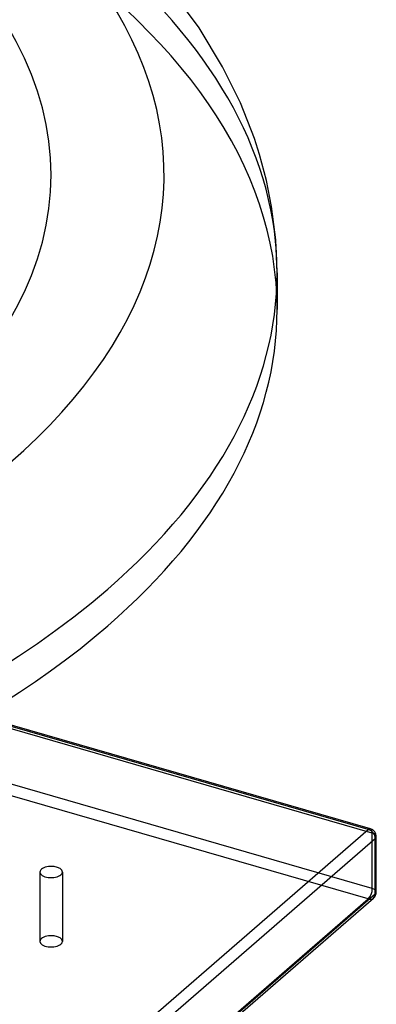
# Model space of a CAD drawing. Header units: millimetres. Extents: x -852 to 852, y -751 to 649.
# Tile 9 of 10: x 629 to 852, y -280 to 335. Entities that reach past the tile are written whole.
import ezdxf

# ---------------------------------------------------------------- set-up
doc = ezdxf.new("R2010")
doc.units = ezdxf.units.MM
doc.layers.add('HIDDEN', color=7, linetype='Continuous')
doc.layers.add('THICK', color=7, linetype='Continuous')

msp = doc.modelspace()

# ---------------------------------------------------------------- linework, layer by layer
at = {"layer": 'HIDDEN'}
for p, q in [((849.44, -172.75), (-224.44, 137.25)), ((849.44, -207.39), (-224.44, 102.61)), ((846.94, -213.89), (-226.94, 96.11)), ((849.44, -207.39), (849.44, -172.75)), ((641.86, -197.13), (641.86, -240.43)), ((655.86, -197.13), (655.86, -240.43)), ((226.94, -750.83), (846.94, -213.89))]:
    msp.add_line(p, q, dxfattribs=at)
for centre, major_axis, ratio, start_param, end_param in [((0, 154.15), (790, 0), 0.5, 0, 2.617994), ((0, 177.07), (790, 0), 0.5, 0, 1.047198), ((846.94, -174.92), (-1.39, -4.8), 0.433013, 2.158799, 3.141599), ((846.94, -174.92), (-5, 0), 0.5, 3.141499, 4.18879), ((846.94, -209.56), (-1.39, -4.8), 0.433013, 0.588003, 2.158799), ((846.94, -209.56), (-5, 0), 0.5, 3.141499, 4.18879), ((846.94, -209.56), (-3.27, 3.78), 0.75, 2.284521, 3.141672), ((648.86, -240.43), (7, 0), 0.5, 2.617994, 3.141499), ((648.86, -240.43), (7, 0), 0.5, -0.000094, 2.617994), ((648.86, -240.43), (7, 0), 0.5, 3.141499, 5.759587), ((648.86, -240.43), (7, 0), 0.5, -0.523599, -0.000094)]:
    msp.add_ellipse(centre, major_axis=major_axis, ratio=ratio, start_param=start_param, end_param=end_param, dxfattribs=at)
at = {"layer": 'THICK'}
for p, q in [((741.21, 329.99), (723.2, 354.61)), ((755.89, 305.78), (741.21, 329.99)), ((767.02, 283.24), (755.89, 305.78)), ((775.75, 261.01), (767.02, 283.24)), ((778.96, 251.05), (775.75, 261.01)), ((783.32, 234.74), (778.96, 251.05)), ((786.56, 218.53), (783.32, 234.74)), ((789.14, 197.77), (786.56, 218.53)), ((790, 177.07), (789.14, 197.77)), ((790, 177.07), (790, 154.15)), ((846.94, -170.59), (603.99, -100.46)), ((848.32, -170.11), (604.98, -99.87)), ((226.94, -707.52), (846.94, -170.59)), ((231.27, -713.1), (851.27, -176.17)), ((851.27, -210.81), (851.27, -176.17)), ((851.94, -209.56), (851.94, -174.92)), ((230.21, -750.27), (850.21, -213.34)), ((231.27, -747.75), (851.27, -210.81))]:
    msp.add_line(p, q, dxfattribs=at)
for centre, start, end in [((846.94, -174.92), 359.99714, 73.87202), ((846.94, -209.56), 310.89677, 359.99714)]:
    msp.add_arc(centre, 5, start, end, dxfattribs=at)
for centre, major_axis, ratio, start_param, end_param in [((0, 238.21), (648.8, 0), 0.5, -0.523599, 2.617994), ((0, 238.21), (719.4, 0), 0.5, -0.523599, 1.047198), ((0, 177.07), (790, 0), 0.5, -0.523599, 0), ((0, 154.15), (790, 0), 0.5, -3.141592, -0.523599), ((0, 154.15), (790, 0), 0.5, -0.523599, 0), ((0, 177.07), (790, 0), 0.5, -2.094395, -0.523599), ((846.94, -174.92), (-1.39, -4.8), 0.433013, -3.141586, -2.55359), ((846.94, -174.92), (-3.27, 3.78), 0.75, -2.427868, -0.857072), ((846.94, -174.92), (-5, 0), 0.5, 2.617994, 3.141499), ((648.86, -197.13), (-7, 0), 0.5, -0.523599, -0.000094), ((648.86, -197.13), (-7, 0), 0.5, 3.141499, 5.759587), ((648.86, -197.13), (-7, 0), 0.5, -0.000094, 2.617994), ((648.86, -197.13), (-7, 0), 0.5, 2.617994, 3.141499), ((846.94, -209.56), (-3.27, 3.78), 0.75, -3.141514, -2.427868), ((846.94, -209.56), (-5, 0), 0.5, 2.617994, 3.141499)]:
    msp.add_ellipse(centre, major_axis=major_axis, ratio=ratio, start_param=start_param, end_param=end_param, dxfattribs=at)

doc.saveas('drawing.dxf')
